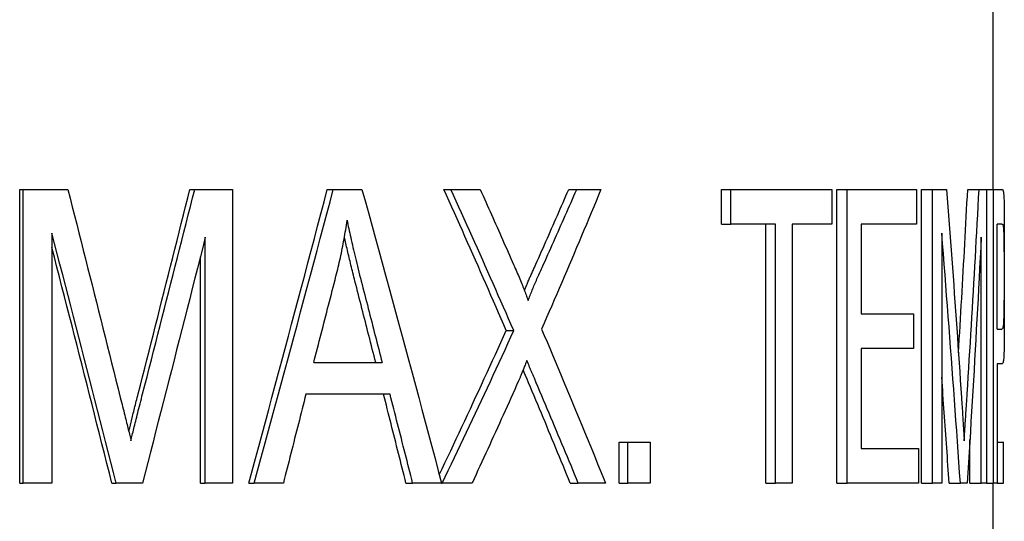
# Model space of a CAD drawing. Header units: millimetres. Extents: x 57 to 3778, y 24 to 492.
# Tile 6 of 16: x 293.36 to 301.88, y 349.17 to 353.5. Entities that reach past the tile are written whole.
import ezdxf

# ---------------------------------------------------------------- set-up
doc = ezdxf.new("R2010")
doc.units = ezdxf.units.MM
doc.layers.add('DETAIL', color=2, linetype='Continuous')

msp = doc.modelspace()

# ---------------------------------------------------------------- linework, layer by layer
at = {"layer": 'DETAIL'}
for p, q in [((301.7848, 353.6037), (301.7848, 352.0363)), ((293.3626, 352.0363), (293.3925, 352.0363)), ((293.3626, 349.4963), (293.3626, 352.0363)), ((293.3925, 352.0363), (293.7798, 352.0363)), ((293.3925, 349.4963), (293.3925, 352.0363)), ((294.8352, 352.0363), (294.8773, 352.0363)), ((294.8773, 352.0363), (295.2043, 352.0363)), ((295.2043, 352.0363), (295.2043, 349.4963)), ((296.0248, 352.0363), (296.0768, 352.0363)), ((296.0768, 352.0363), (296.3251, 352.0363)), ((297.0341, 352.0363), (297.0946, 352.0363)), ((297.0946, 352.0363), (297.3486, 352.0363)), ((298.1145, 352.0363), (298.1839, 352.0363)), ((298.1839, 352.0363), (298.3936, 352.0363)), ((299.4366, 352.0363), (299.5171, 352.0363)), ((299.4366, 351.7362), (299.4366, 352.0363)), ((299.5171, 352.0363), (300.3917, 352.0363)), ((299.5171, 351.7362), (299.5171, 352.0363)), ((300.3917, 352.0363), (300.3917, 351.7362)), ((300.4362, 352.0363), (300.525, 352.0363)), ((300.4362, 349.4963), (300.4362, 352.0363)), ((300.525, 352.0363), (301.1253, 352.0363)), ((300.525, 349.4963), (300.525, 352.0363)), ((301.1253, 352.0363), (301.1253, 351.7362)), ((301.1681, 352.0363), (301.2629, 352.0363)), ((301.1681, 349.4963), (301.1681, 352.0363)), ((301.2629, 352.0363), (301.3855, 352.0363)), ((301.2629, 349.4963), (301.2629, 352.0363)), ((301.5681, 352.0363), (301.6663, 352.0363)), ((301.6663, 352.0363), (301.7296, 352.0363)), ((301.7296, 352.0363), (301.7914, 352.0363)), ((301.7296, 352.0363), (301.7296, 349.4963)), ((301.7914, 352.0363), (301.8627, 352.0363)), ((301.7914, 349.4963), (301.7914, 352.0363)), ((299.4366, 351.7362), (299.5171, 351.7362)), ((299.903, 351.7362), (299.5171, 351.7362)), ((299.8194, 349.4963), (299.8194, 351.7362)), ((299.903, 349.4963), (299.903, 351.7362)), ((300.0493, 351.7362), (300.0493, 349.4963)), ((300.3917, 351.7362), (300.0493, 351.7362)), ((300.6473, 351.7362), (300.6473, 350.9599)), ((301.1253, 351.7362), (300.6473, 351.7362)), ((301.822, 350.8282), (301.822, 351.7362)), ((301.864, 351.7362), (301.822, 351.7362)), ((293.6413, 351.6588), (293.6413, 349.4963)), ((301.343, 351.6588), (301.343, 349.4963)), ((301.8848, 351.6388), (301.8848, 350.9505)), ((294.9692, 349.4963), (294.9692, 351.622)), ((301.6851, 349.4963), (301.6851, 351.622)), ((294.9264, 349.4963), (294.9264, 351.4528)), ((300.6473, 350.9599), (301.0985, 350.9599)), ((301.0985, 350.9599), (301.0985, 350.6598)), ((297.5741, 350.8147), (297.639, 350.8147)), ((301.822, 350.8282), (301.8643, 350.8282)), ((300.6473, 350.6598), (300.6473, 349.7963)), ((301.0985, 350.6598), (300.6473, 350.6598)), ((295.9076, 350.5378), (296.4998, 350.5378)), ((301.822, 350.5281), (301.822, 349.4963)), ((301.8641, 350.5281), (301.822, 350.5281)), ((296.5679, 350.2649), (295.8401, 350.2649)), ((298.5518, 349.8506), (298.6249, 349.8506)), ((298.5518, 349.4963), (298.5518, 349.8506)), ((298.6249, 349.8506), (298.8183, 349.8506)), ((298.6249, 349.4963), (298.6249, 349.8506)), ((298.8183, 349.8506), (298.8183, 349.4963)), ((301.5867, 349.4963), (301.5867, 349.8734)), ((301.822, 349.8506), (301.8767, 349.8506)), ((301.8767, 349.4963), (301.8767, 349.8506)), ((300.6473, 349.7963), (301.1415, 349.7963)), ((301.1415, 349.7963), (301.1415, 349.4963)), ((293.3626, 349.4963), (293.3925, 349.4963)), ((293.6413, 349.4963), (293.3925, 349.4963)), ((294.1606, 349.4963), (294.1971, 349.4963)), ((294.4252, 349.4963), (294.1971, 349.4963)), ((294.9264, 349.4963), (294.9692, 349.4963)), ((295.2043, 349.4963), (294.9692, 349.4963)), ((295.3457, 349.4963), (295.392, 349.4963)), ((295.6447, 349.4963), (295.392, 349.4963)), ((296.7061, 349.4963), (296.7637, 349.4963)), ((297.0134, 349.4963), (296.7637, 349.4963)), ((297.0134, 349.4963), (297.0197, 349.4963)), ((297.2783, 349.4963), (297.0197, 349.4963)), ((298.1271, 349.4963), (298.1966, 349.4963)), ((298.4319, 349.4963), (298.1966, 349.4963)), ((298.5518, 349.4963), (298.6249, 349.4963)), ((298.8183, 349.4963), (298.6249, 349.4963)), ((299.8194, 349.4963), (299.903, 349.4963)), ((300.0493, 349.4963), (299.903, 349.4963)), ((300.4362, 349.4963), (300.525, 349.4963)), ((301.1415, 349.4963), (300.525, 349.4963)), ((301.1681, 349.4963), (301.2629, 349.4963)), ((301.343, 349.4963), (301.2629, 349.4963)), ((301.4073, 349.4963), (301.5042, 349.4963)), ((301.563, 349.4963), (301.5042, 349.4963)), ((301.5867, 349.4963), (301.6851, 349.4963)), ((301.7296, 349.4963), (301.6851, 349.4963)), ((301.7296, 349.4963), (301.7914, 349.4963)), ((301.7848, 349.4963), (301.7848, 335.8532)), ((301.822, 349.4963), (301.7914, 349.4963)), ((301.822, 349.4963), (301.8767, 349.4963))]:
    msp.add_line(p, q, dxfattribs=at)
at = {"layer": 'DETAIL', "flags": 128}
for points in [[(293.7798, 352.0363), (293.7988, 351.9613), (293.8178, 351.8864), (293.8368, 351.8115), (293.8558, 351.7365), (293.8748, 351.6616), (293.8938, 351.5866), (293.9128, 351.5117), (293.9317, 351.4368), (293.9507, 351.3618), (293.9696, 351.2869), (293.9885, 351.2119), (294.0074, 351.137), (294.0263, 351.0621), (294.0452, 350.9871), (294.0641, 350.9122), (294.083, 350.8373), (294.1018, 350.7623), (294.1206, 350.6874), (294.1395, 350.6124), (294.1583, 350.5375), (294.1771, 350.4626), (294.1959, 350.3876), (294.2147, 350.3127), (294.2334, 350.2377)], [(294.3886, 350.2687), (294.4074, 350.3424), (294.4261, 350.416), (294.4449, 350.4897), (294.4636, 350.5633), (294.4823, 350.637), (294.501, 350.7106), (294.5197, 350.7843), (294.5384, 350.8579), (294.557, 350.9316), (294.5757, 351.0052), (294.5943, 351.0788), (294.6129, 351.1525), (294.6315, 351.2261), (294.6501, 351.2998), (294.6687, 351.3734), (294.6873, 351.4471), (294.7058, 351.5207), (294.7243, 351.5944), (294.7429, 351.668), (294.7614, 351.7417), (294.7798, 351.8153), (294.7983, 351.889), (294.8168, 351.9626), (294.8352, 352.0363)], [(294.427, 350.2687), (294.4459, 350.3424), (294.4648, 350.416), (294.4837, 350.4897), (294.5026, 350.5633), (294.5215, 350.637), (294.5403, 350.7106), (294.5592, 350.7843), (294.578, 350.8579), (294.5968, 350.9316), (294.6156, 351.0052), (294.6344, 351.0788), (294.6532, 351.1525), (294.6719, 351.2261), (294.6907, 351.2998), (294.7094, 351.3734), (294.7281, 351.4471), (294.7468, 351.5207), (294.7655, 351.5944), (294.7842, 351.668), (294.8028, 351.7417), (294.8215, 351.8153), (294.8401, 351.889), (294.8587, 351.9626), (294.8773, 352.0363)], [(295.3457, 349.4963), (295.3745, 349.6021), (295.4032, 349.7079), (295.4319, 349.8138), (295.4606, 349.9196), (295.4892, 350.0254), (295.5178, 350.1313), (295.5463, 350.2371), (295.5748, 350.3429), (295.6033, 350.4488), (295.6317, 350.5546), (295.66, 350.6604), (295.6884, 350.7663), (295.7166, 350.8721), (295.7449, 350.9779), (295.7731, 351.0838), (295.8012, 351.1896), (295.8293, 351.2954), (295.8574, 351.4013), (295.8854, 351.5071), (295.9134, 351.6129), (295.9413, 351.7188), (295.9692, 351.8246), (295.997, 351.9304), (296.0248, 352.0363)], [(295.392, 349.4963), (295.421, 349.6021), (295.45, 349.7079), (295.479, 349.8138), (295.5079, 349.9196), (295.5367, 350.0254), (295.5655, 350.1313), (295.5943, 350.2371), (295.6231, 350.3429), (295.6517, 350.4488), (295.6804, 350.5546), (295.709, 350.6604), (295.7376, 350.7663), (295.7661, 350.8721), (295.7945, 350.9779), (295.823, 351.0838), (295.8514, 351.1896), (295.8797, 351.2954), (295.908, 351.4013), (295.9362, 351.5071), (295.9644, 351.6129), (295.9926, 351.7188), (296.0207, 351.8246), (296.0488, 351.9304), (296.0768, 352.0363)], [(296.3251, 352.0363), (296.3544, 351.9304), (296.3837, 351.8246), (296.4129, 351.7188), (296.442, 351.6129), (296.4712, 351.5071), (296.5002, 351.4013), (296.5292, 351.2954), (296.5581, 351.1896), (296.587, 351.0838), (296.6159, 350.9779), (296.6446, 350.8721), (296.6734, 350.7663), (296.702, 350.6604), (296.7306, 350.5546), (296.7592, 350.4488), (296.7876, 350.3429), (296.8161, 350.2371), (296.8444, 350.1313), (296.8727, 350.0254), (296.901, 349.9196), (296.9292, 349.8138), (296.9573, 349.7079), (296.9854, 349.6021), (297.0134, 349.4963)], [(297.5741, 350.8147), (297.5521, 350.8656), (297.53, 350.9165), (297.508, 350.9674), (297.4858, 351.0183), (297.4637, 351.0692), (297.4415, 351.1201), (297.4192, 351.171), (297.3969, 351.2219), (297.3745, 351.2728), (297.3522, 351.3237), (297.3297, 351.3746), (297.3072, 351.4255), (297.2847, 351.4764), (297.2622, 351.5273), (297.2396, 351.5782), (297.2169, 351.6291), (297.1942, 351.68), (297.1715, 351.7309), (297.1487, 351.7818), (297.1259, 351.8327), (297.103, 351.8836), (297.0801, 351.9345), (297.0571, 351.9854), (297.0341, 352.0363)], [(297.639, 350.8147), (297.6168, 350.8656), (297.5946, 350.9165), (297.5723, 350.9674), (297.55, 351.0183), (297.5277, 351.0692), (297.5053, 351.1201), (297.4828, 351.171), (297.4603, 351.2219), (297.4378, 351.2728), (297.4152, 351.3237), (297.3926, 351.3746), (297.3699, 351.4255), (297.3472, 351.4764), (297.3245, 351.5273), (297.3017, 351.5782), (297.2788, 351.6291), (297.2559, 351.68), (297.233, 351.7309), (297.2101, 351.7818), (297.187, 351.8327), (297.164, 351.8836), (297.1409, 351.9345), (297.1177, 351.9854), (297.0946, 352.0363)], [(297.3486, 352.0363), (297.3608, 352.0092), (297.373, 351.9821), (297.3851, 351.955), (297.3973, 351.9279), (297.4094, 351.9008), (297.4215, 351.8737), (297.4336, 351.8465), (297.4457, 351.8194), (297.4578, 351.7923), (297.4699, 351.7652), (297.4819, 351.7381), (297.494, 351.711), (297.506, 351.6839), (297.518, 351.6568), (297.53, 351.6297), (297.542, 351.6026), (297.554, 351.5755), (297.566, 351.5484), (297.5779, 351.5213), (297.5899, 351.4942), (297.6018, 351.4671), (297.6137, 351.44), (297.6256, 351.4129), (297.6375, 351.3858)], [(297.8172, 351.3606), (297.8297, 351.3888), (297.8423, 351.4169), (297.8548, 351.4451), (297.8674, 351.4732), (297.8799, 351.5014), (297.8924, 351.5295), (297.9049, 351.5577), (297.9173, 351.5858), (297.9298, 351.614), (297.9422, 351.6421), (297.9546, 351.6703), (297.967, 351.6984), (297.9794, 351.7266), (297.9918, 351.7547), (298.0041, 351.7829), (298.0164, 351.8111), (298.0288, 351.8392), (298.0411, 351.8674), (298.0534, 351.8955), (298.0656, 351.9237), (298.0779, 351.9518), (298.0901, 351.98), (298.1023, 352.0081), (298.1145, 352.0363)], [(298.3936, 352.0363), (298.3728, 351.9859), (298.3519, 351.9356), (298.331, 351.8853), (298.31, 351.8349), (298.2889, 351.7846), (298.2679, 351.7343), (298.2467, 351.6839), (298.2255, 351.6336), (298.2043, 351.5832), (298.183, 351.5329), (298.1617, 351.4826), (298.1403, 351.4322), (298.1188, 351.3819), (298.0973, 351.3316), (298.0758, 351.2812), (298.0542, 351.2309), (298.0326, 351.1806), (298.0109, 351.1302), (297.9892, 351.0799), (297.9674, 351.0296), (297.9455, 350.9792), (297.9236, 350.9289), (297.9017, 350.8786), (297.8797, 350.8282)], [(297.8841, 351.3606), (297.8968, 351.3888), (297.9094, 351.4169), (297.9221, 351.4451), (297.9347, 351.4732), (297.9473, 351.5014), (297.9599, 351.5295), (297.9725, 351.5577), (297.9851, 351.5858), (297.9976, 351.614), (298.0102, 351.6421), (298.0227, 351.6703), (298.0352, 351.6984), (298.0477, 351.7266), (298.0602, 351.7547), (298.0726, 351.7829), (298.085, 351.8111), (298.0975, 351.8392), (298.1099, 351.8674), (298.1223, 351.8955), (298.1346, 351.9237), (298.147, 351.9518), (298.1593, 351.98), (298.1716, 352.0081), (298.1839, 352.0363)], [(301.3855, 352.0363), (301.3912, 351.9613), (301.3969, 351.8864), (301.4026, 351.8115), (301.4082, 351.7365), (301.4138, 351.6616), (301.4193, 351.5866), (301.4249, 351.5117), (301.4304, 351.4368), (301.4358, 351.3618), (301.4412, 351.2869), (301.4466, 351.2119), (301.452, 351.137), (301.4573, 351.0621), (301.4626, 350.9871), (301.4679, 350.9122), (301.4731, 350.8373), (301.4783, 350.7623), (301.4835, 350.6874), (301.4886, 350.6124), (301.4937, 350.5375), (301.4988, 350.4626), (301.5038, 350.3876), (301.5089, 350.3127), (301.5138, 350.2377)], [(301.488, 350.6219), (301.4916, 350.6808), (301.4951, 350.7398), (301.4987, 350.7987), (301.5022, 350.8576), (301.5057, 350.9166), (301.5092, 350.9755), (301.5126, 351.0344), (301.5161, 351.0933), (301.5195, 351.1523), (301.5229, 351.2112), (301.5262, 351.2701), (301.5296, 351.3291), (301.5329, 351.388), (301.5362, 351.4469), (301.5395, 351.5059), (301.5428, 351.5648), (301.546, 351.6237), (301.5492, 351.6827), (301.5524, 351.7416), (301.5556, 351.8005), (301.5587, 351.8595), (301.5619, 351.9184), (301.565, 351.9773), (301.5681, 352.0363)], [(301.5634, 350.2687), (301.5681, 350.3424), (301.5727, 350.416), (301.5773, 350.4897), (301.5819, 350.5633), (301.5864, 350.637), (301.591, 350.7106), (301.5954, 350.7843), (301.5999, 350.8579), (301.6043, 350.9316), (301.6086, 351.0052), (301.613, 351.0788), (301.6173, 351.1525), (301.6216, 351.2261), (301.6258, 351.2998), (301.63, 351.3734), (301.6342, 351.4471), (301.6383, 351.5207), (301.6424, 351.5944), (301.6465, 351.668), (301.6505, 351.7417), (301.6545, 351.8153), (301.6584, 351.889), (301.6624, 351.9626), (301.6663, 352.0363)], [(301.8627, 352.0363), (301.8637, 352.0362), (301.8647, 352.0361), (301.8656, 352.0359), (301.8664, 352.0356), (301.8673, 352.0352), (301.8681, 352.0347), (301.8689, 352.0341), (301.8696, 352.0335), (301.8703, 352.0327), (301.871, 352.0319), (301.8716, 352.031), (301.8722, 352.03), (301.8728, 352.0289), (301.8733, 352.0277), (301.8738, 352.0264), (301.8743, 352.0251), (301.8748, 352.0236), (301.8753, 352.0221), (301.8757, 352.0205), (301.8761, 352.0188), (301.8765, 352.017), (301.8768, 352.0151), (301.8772, 352.0132), (301.8775, 352.0111)], [(301.8775, 352.0111), (301.8783, 352.0055), (301.8791, 351.999), (301.8798, 351.9918), (301.8805, 351.9837), (301.881, 351.9749), (301.8816, 351.9652), (301.882, 351.9548), (301.8825, 351.9435), (301.8828, 351.9314), (301.8832, 351.9186), (301.8834, 351.9049), (301.8837, 351.8904), (301.8839, 351.875), (301.8841, 351.8586), (301.8843, 351.8412), (301.8844, 351.8227), (301.8845, 351.8033), (301.8846, 351.7828), (301.8847, 351.7613), (301.8847, 351.7388), (301.8848, 351.7153), (301.8848, 351.6908), (301.8848, 351.6653), (301.8848, 351.6388)], [(296.1001, 351.2851), (296.1052, 351.3051), (296.1102, 351.3251), (296.1151, 351.3452), (296.1199, 351.3652), (296.1246, 351.3853), (296.1292, 351.4054), (296.1338, 351.4255), (296.1382, 351.4456), (296.1425, 351.4657), (296.1468, 351.4858), (296.1509, 351.506), (296.155, 351.5261), (296.159, 351.5463), (296.1628, 351.5665), (296.1666, 351.5867), (296.1703, 351.6069), (296.1739, 351.6271), (296.1774, 351.6474), (296.1808, 351.6676), (296.1841, 351.6879), (296.1873, 351.7082), (296.1905, 351.7285), (296.1935, 351.7488), (296.1964, 351.7691)], [(296.1964, 351.7691), (296.1998, 351.7518), (296.2033, 351.7341), (296.207, 351.716), (296.2109, 351.6975), (296.2148, 351.6786), (296.219, 351.6592), (296.2232, 351.6395), (296.2277, 351.6194), (296.2322, 351.5989), (296.237, 351.5779), (296.2418, 351.5566), (296.2468, 351.5348), (296.252, 351.5127), (296.2573, 351.4902), (296.2628, 351.4672), (296.2684, 351.4439), (296.2741, 351.4201), (296.28, 351.3959), (296.2861, 351.3714), (296.2923, 351.3464), (296.2986, 351.321), (296.3051, 351.2953), (296.3117, 351.2691), (296.3185, 351.2425)], [(301.864, 351.7362), (301.8649, 351.7362), (301.8657, 351.736), (301.8665, 351.7358), (301.8673, 351.7355), (301.868, 351.7352), (301.8687, 351.7347), (301.8693, 351.7342), (301.87, 351.7336), (301.8705, 351.7329), (301.8711, 351.7322), (301.8716, 351.7313), (301.8721, 351.7304), (301.8726, 351.7294), (301.873, 351.7283), (301.8735, 351.7271), (301.8738, 351.7259), (301.8742, 351.7245), (301.8746, 351.7231), (301.8749, 351.7216), (301.8752, 351.7201), (301.8755, 351.7184), (301.8757, 351.7167), (301.876, 351.7149), (301.8762, 351.713)], [(301.8762, 351.713), (301.8768, 351.7066), (301.8774, 351.6991), (301.878, 351.6906), (301.8785, 351.6809), (301.879, 351.6701), (301.8794, 351.6583), (301.8798, 351.6453), (301.8802, 351.6312), (301.8806, 351.616), (301.8809, 351.5998), (301.8812, 351.5824), (301.8814, 351.5639), (301.8817, 351.5445), (301.8819, 351.5246), (301.8821, 351.504), (301.8822, 351.4828), (301.8824, 351.461), (301.8825, 351.4385), (301.8826, 351.4155), (301.8827, 351.3918), (301.8827, 351.3675), (301.8828, 351.3426), (301.8828, 351.3171), (301.8828, 351.2909)], [(294.1971, 349.4963), (294.1741, 349.5864), (294.1512, 349.6765), (294.1282, 349.7666), (294.1051, 349.8567), (294.0821, 349.9468), (294.0591, 350.0369), (294.036, 350.127), (294.0129, 350.2171), (293.9898, 350.3072), (293.9667, 350.3973), (293.9436, 350.4874), (293.9204, 350.5775), (293.8972, 350.6676), (293.8741, 350.7577), (293.8509, 350.8478), (293.8276, 350.9379), (293.8044, 351.028), (293.7811, 351.1181), (293.7579, 351.2082), (293.7346, 351.2983), (293.7113, 351.3884), (293.688, 351.4785), (293.6646, 351.5686), (293.6413, 351.6588)], [(301.5042, 349.4963), (301.498, 349.5864), (301.4918, 349.6765), (301.4856, 349.7666), (301.4793, 349.8567), (301.4729, 349.9468), (301.4665, 350.0369), (301.4601, 350.127), (301.4536, 350.2171), (301.447, 350.3072), (301.4404, 350.3973), (301.4338, 350.4874), (301.4271, 350.5775), (301.4203, 350.6676), (301.4136, 350.7577), (301.4067, 350.8478), (301.3998, 350.9379), (301.3929, 351.028), (301.3859, 351.1181), (301.3789, 351.2082), (301.3718, 351.2983), (301.3647, 351.3884), (301.3575, 351.4785), (301.3503, 351.5686), (301.343, 351.6588)], [(294.9692, 351.622), (294.9468, 351.5334), (294.9243, 351.4448), (294.9019, 351.3563), (294.8794, 351.2677), (294.8569, 351.1791), (294.8343, 351.0905), (294.8118, 351.002), (294.7892, 350.9134), (294.7666, 350.8248), (294.744, 350.7363), (294.7213, 350.6477), (294.6987, 350.5591), (294.676, 350.4705), (294.6533, 350.382), (294.6306, 350.2934), (294.6078, 350.2048), (294.5851, 350.1163), (294.5623, 350.0277), (294.5395, 349.9391), (294.5167, 349.8506), (294.4938, 349.762), (294.471, 349.6734), (294.4481, 349.5848), (294.4252, 349.4963)], [(296.2645, 351.2425), (296.2599, 351.2605), (296.2554, 351.2784), (296.251, 351.296), (296.2466, 351.3135), (296.2423, 351.3308), (296.2381, 351.3479), (296.2339, 351.3648), (296.2299, 351.3816), (296.2258, 351.3981), (296.2219, 351.4145), (296.218, 351.4307), (296.2141, 351.4467), (296.2104, 351.4625), (296.2067, 351.4781), (296.203, 351.4935), (296.1995, 351.5088), (296.196, 351.5239), (296.1925, 351.5388), (296.1892, 351.5535), (296.1859, 351.568), (296.1827, 351.5823), (296.1795, 351.5965), (296.1764, 351.6104), (296.1734, 351.6242)], [(301.6851, 351.622), (301.6805, 351.5334), (301.676, 351.4448), (301.6714, 351.3563), (301.6667, 351.2677), (301.662, 351.1791), (301.6572, 351.0905), (301.6524, 351.002), (301.6475, 350.9134), (301.6426, 350.8248), (301.6377, 350.7363), (301.6327, 350.6477), (301.6276, 350.5591), (301.6225, 350.4705), (301.6173, 350.382), (301.6121, 350.2934), (301.6068, 350.2048), (301.6015, 350.1163), (301.5962, 350.0277), (301.5908, 349.9391), (301.5853, 349.8506), (301.5798, 349.762), (301.5742, 349.6734), (301.5686, 349.5848), (301.563, 349.4963)], [(294.1606, 349.4963), (294.1392, 349.5812), (294.1177, 349.6661), (294.0962, 349.7511), (294.0747, 349.836), (294.0532, 349.9209), (294.0316, 350.0059), (294.0101, 350.0908), (293.9885, 350.1758), (293.9669, 350.2607), (293.9453, 350.3456), (293.9237, 350.4306), (293.902, 350.5155), (293.8804, 350.6004), (293.8587, 350.6854), (293.837, 350.7703), (293.8154, 350.8553), (293.7936, 350.9402), (293.7719, 351.0251), (293.7502, 351.1101), (293.7284, 351.195), (293.7067, 351.2799), (293.6849, 351.3649), (293.6631, 351.4498), (293.6413, 351.5347)], [(297.6375, 351.3858), (297.6448, 351.3692), (297.652, 351.3529), (297.6589, 351.3369), (297.6657, 351.3212), (297.6723, 351.3058), (297.6787, 351.2908), (297.6849, 351.2761), (297.691, 351.2617), (297.6969, 351.2476), (297.7025, 351.2338), (297.708, 351.2203), (297.7133, 351.2072), (297.7185, 351.1944), (297.7234, 351.1818), (297.7282, 351.1696), (297.7328, 351.1578), (297.7372, 351.1462), (297.7414, 351.135), (297.7455, 351.124), (297.7493, 351.1134), (297.753, 351.1031), (297.7565, 351.0931), (297.7598, 351.0834), (297.763, 351.0741)], [(295.9076, 350.5378), (295.9156, 350.569), (295.9237, 350.6001), (295.9318, 350.6312), (295.9398, 350.6624), (295.9479, 350.6935), (295.9559, 350.7246), (295.964, 350.7558), (295.972, 350.7869), (295.98, 350.8181), (295.9881, 350.8492), (295.9961, 350.8803), (296.0041, 350.9115), (296.0121, 350.9426), (296.0202, 350.9737), (296.0282, 351.0049), (296.0362, 351.036), (296.0442, 351.0671), (296.0522, 351.0983), (296.0602, 351.1294), (296.0682, 351.1606), (296.0762, 351.1917), (296.0842, 351.2228), (296.0922, 351.254), (296.1001, 351.2851)], [(297.7313, 351.1617), (297.7345, 351.1697), (297.7378, 351.1777), (297.7411, 351.1858), (297.7444, 351.1939), (297.7478, 351.202), (297.7512, 351.2101), (297.7546, 351.2182), (297.758, 351.2264), (297.7615, 351.2346), (297.765, 351.2428), (297.7685, 351.2511), (297.7721, 351.2594), (297.7757, 351.2677), (297.7793, 351.276), (297.783, 351.2843), (297.7867, 351.2927), (297.7904, 351.3011), (297.7941, 351.3095), (297.7979, 351.318), (297.8017, 351.3265), (297.8055, 351.335), (297.8094, 351.3435), (297.8132, 351.352), (297.8172, 351.3606)], [(297.763, 351.0741), (297.7673, 351.0854), (297.7717, 351.0968), (297.7761, 351.1082), (297.7806, 351.1197), (297.7852, 351.1312), (297.7898, 351.1428), (297.7945, 351.1545), (297.7993, 351.1662), (297.8041, 351.1779), (297.809, 351.1897), (297.814, 351.2016), (297.819, 351.2135), (297.8241, 351.2254), (297.8292, 351.2375), (297.8344, 351.2495), (297.8397, 351.2617), (297.845, 351.2738), (297.8504, 351.2861), (297.8559, 351.2984), (297.8614, 351.3107), (297.867, 351.3231), (297.8726, 351.3356), (297.8783, 351.3481), (297.8841, 351.3606)], [(301.8828, 351.2909), (301.8828, 351.2548), (301.8827, 351.2201), (301.8827, 351.1868), (301.8826, 351.1549), (301.8824, 351.1243), (301.8823, 351.0951), (301.8821, 351.0674), (301.8818, 351.041), (301.8815, 351.0159), (301.8812, 350.9923), (301.8808, 350.9701), (301.8803, 350.9492), (301.8797, 350.9299), (301.8791, 350.9122), (301.8784, 350.8963), (301.8775, 350.882), (301.8765, 350.8694), (301.8753, 350.8585), (301.874, 350.8492), (301.8725, 350.8417), (301.8708, 350.8358), (301.8689, 350.8316), (301.8667, 350.8291), (301.8643, 350.8282)], [(296.4443, 350.5378), (296.4369, 350.5672), (296.4294, 350.5965), (296.4219, 350.6259), (296.4145, 350.6553), (296.407, 350.6846), (296.3995, 350.714), (296.3921, 350.7434), (296.3846, 350.7727), (296.3771, 350.8021), (296.3696, 350.8314), (296.3622, 350.8608), (296.3547, 350.8902), (296.3472, 350.9195), (296.3397, 350.9489), (296.3322, 350.9783), (296.3247, 351.0076), (296.3172, 351.037), (296.3096, 351.0663), (296.3021, 351.0957), (296.2946, 351.1251), (296.2871, 351.1544), (296.2795, 351.1838), (296.272, 351.2132), (296.2645, 351.2425)], [(296.3185, 351.2425), (296.3261, 351.2132), (296.3337, 351.1838), (296.3413, 351.1544), (296.3488, 351.1251), (296.3564, 351.0957), (296.364, 351.0663), (296.3716, 351.037), (296.3792, 351.0076), (296.3867, 350.9783), (296.3943, 350.9489), (296.4019, 350.9195), (296.4094, 350.8902), (296.417, 350.8608), (296.4245, 350.8314), (296.4321, 350.8021), (296.4396, 350.7727), (296.4471, 350.7434), (296.4547, 350.714), (296.4622, 350.6846), (296.4697, 350.6553), (296.4773, 350.6259), (296.4848, 350.5965), (296.4923, 350.5672), (296.4998, 350.5378)], [(301.8848, 350.9505), (301.8848, 350.9199), (301.8848, 350.89), (301.8847, 350.8607), (301.8847, 350.8321), (301.8846, 350.8042), (301.8845, 350.777), (301.8843, 350.7504), (301.8841, 350.725), (301.8839, 350.7012), (301.8835, 350.6789), (301.8831, 350.6581), (301.8826, 350.6389), (301.882, 350.6212), (301.8813, 350.605), (301.8805, 350.5904), (301.8795, 350.5774), (301.8783, 350.5658), (301.877, 350.5558), (301.8754, 350.5474), (301.8737, 350.5405), (301.8717, 350.5351), (301.8694, 350.5312), (301.8669, 350.5289), (301.8641, 350.5281)], [(296.9943, 349.5684), (297.019, 349.6204), (297.0437, 349.6723), (297.0683, 349.7242), (297.0929, 349.7761), (297.1175, 349.8281), (297.1419, 349.88), (297.1664, 349.9319), (297.1908, 349.9838), (297.2151, 350.0358), (297.2394, 350.0877), (297.2636, 350.1396), (297.2878, 350.1916), (297.3119, 350.2435), (297.336, 350.2954), (297.36, 350.3473), (297.384, 350.3993), (297.408, 350.4512), (297.4318, 350.5031), (297.4557, 350.555), (297.4795, 350.607), (297.5032, 350.6589), (297.5269, 350.7108), (297.5505, 350.7627), (297.5741, 350.8147)], [(297.0197, 349.4963), (297.0461, 349.5512), (297.0725, 349.6061), (297.0988, 349.6611), (297.1251, 349.716), (297.1513, 349.7709), (297.1775, 349.8259), (297.2036, 349.8808), (297.2297, 349.9357), (297.2557, 349.9907), (297.2816, 350.0456), (297.3075, 350.1005), (297.3334, 350.1555), (297.3592, 350.2104), (297.3849, 350.2653), (297.4105, 350.3203), (297.4362, 350.3752), (297.4617, 350.4301), (297.4872, 350.4851), (297.5126, 350.54), (297.538, 350.5949), (297.5634, 350.6499), (297.5886, 350.7048), (297.6138, 350.7597), (297.639, 350.8147)], [(297.8797, 350.8282), (297.9034, 350.7727), (297.927, 350.7172), (297.9506, 350.6617), (297.9741, 350.6062), (297.9975, 350.5507), (298.0209, 350.4952), (298.0442, 350.4397), (298.0675, 350.3842), (298.0907, 350.3287), (298.1139, 350.2732), (298.137, 350.2177), (298.16, 350.1622), (298.183, 350.1068), (298.2059, 350.0512), (298.2288, 349.9958), (298.2516, 349.9402), (298.2744, 349.8848), (298.297, 349.8293), (298.3197, 349.7738), (298.3422, 349.7183), (298.3648, 349.6628), (298.3872, 349.6073), (298.4096, 349.5518), (298.4319, 349.4963)], [(297.7527, 350.5572), (297.7486, 350.5467), (297.7446, 350.5364), (297.7407, 350.5265), (297.7368, 350.5167), (297.7331, 350.5073), (297.7295, 350.4981), (297.7259, 350.4892), (297.7225, 350.4806), (297.7191, 350.4722), (297.7159, 350.4641), (297.7127, 350.4563), (297.7097, 350.4488), (297.7067, 350.4415), (297.7038, 350.4345), (297.7011, 350.4277), (297.6984, 350.4212), (297.6958, 350.415), (297.6933, 350.4091), (297.6909, 350.4034), (297.6886, 350.398), (297.6865, 350.3929), (297.6844, 350.388), (297.6824, 350.3834), (297.6805, 350.3791)], [(297.8172, 350.4023), (297.8144, 350.4088), (297.8116, 350.4152), (297.8088, 350.4217), (297.806, 350.4281), (297.8033, 350.4346), (297.8005, 350.441), (297.7978, 350.4475), (297.7951, 350.4539), (297.7923, 350.4604), (297.7896, 350.4668), (297.7869, 350.4733), (297.7843, 350.4797), (297.7816, 350.4862), (297.7789, 350.4927), (297.7762, 350.4991), (297.7736, 350.5056), (297.7709, 350.512), (297.7683, 350.5185), (297.7657, 350.5249), (297.7631, 350.5314), (297.7605, 350.5378), (297.7579, 350.5443), (297.7553, 350.5507), (297.7527, 350.5572)], [(297.7508, 350.4023), (297.7495, 350.4053), (297.7482, 350.4083), (297.7469, 350.4114), (297.7456, 350.4144), (297.7443, 350.4174), (297.743, 350.4204), (297.7417, 350.4235), (297.7404, 350.4265), (297.7392, 350.4295), (297.7379, 350.4325), (297.7366, 350.4355), (297.7353, 350.4386), (297.734, 350.4416), (297.7328, 350.4446), (297.7315, 350.4476), (297.7302, 350.4507), (297.729, 350.4537), (297.7277, 350.4567), (297.7264, 350.4597), (297.7252, 350.4628), (297.7239, 350.4658), (297.7227, 350.4688), (297.7214, 350.4718), (297.7202, 350.4748)], [(297.6805, 350.3791), (297.664, 350.3423), (297.6475, 350.3055), (297.631, 350.2687), (297.6144, 350.2319), (297.5979, 350.1952), (297.5813, 350.1584), (297.5647, 350.1216), (297.548, 350.0848), (297.5313, 350.048), (297.5147, 350.0112), (297.4979, 349.9745), (297.4812, 349.9377), (297.4644, 349.9009), (297.4476, 349.8641), (297.4308, 349.8273), (297.414, 349.7905), (297.3971, 349.7538), (297.3802, 349.717), (297.3633, 349.6802), (297.3463, 349.6434), (297.3294, 349.6066), (297.3124, 349.5698), (297.2954, 349.533), (297.2783, 349.4963)], [(298.1271, 349.4963), (298.1117, 349.534), (298.0963, 349.5718), (298.0808, 349.6095), (298.0654, 349.6473), (298.0499, 349.685), (298.0344, 349.7228), (298.0189, 349.7605), (298.0033, 349.7983), (297.9877, 349.836), (297.9721, 349.8738), (297.9564, 349.9115), (297.9408, 349.9493), (297.9251, 349.987), (297.9094, 350.0248), (297.8936, 350.0625), (297.8779, 350.1003), (297.8621, 350.138), (297.8462, 350.1758), (297.8304, 350.2136), (297.8145, 350.2513), (297.7986, 350.2891), (297.7827, 350.3268), (297.7667, 350.3646), (297.7508, 350.4023)], [(298.1966, 349.4963), (298.1811, 349.534), (298.1655, 349.5718), (298.15, 349.6095), (298.1344, 349.6473), (298.1188, 349.685), (298.1031, 349.7228), (298.0875, 349.7605), (298.0718, 349.7983), (298.0561, 349.836), (298.0403, 349.8738), (298.0245, 349.9115), (298.0087, 349.9493), (297.9929, 349.987), (297.9771, 350.0248), (297.9612, 350.0625), (297.9453, 350.1003), (297.9294, 350.138), (297.9134, 350.1758), (297.8974, 350.2136), (297.8814, 350.2513), (297.8654, 350.2891), (297.8493, 350.3268), (297.8333, 350.3646), (297.8172, 350.4023)], [(301.4073, 349.4963), (301.4047, 349.5344), (301.4022, 349.5725), (301.3996, 349.6107), (301.397, 349.6488), (301.3943, 349.687), (301.3917, 349.7251), (301.3891, 349.7633), (301.3864, 349.8014), (301.3838, 349.8395), (301.3811, 349.8777), (301.3785, 349.9158), (301.3758, 349.954), (301.3731, 349.9921), (301.3704, 350.0303), (301.3677, 350.0684), (301.365, 350.1066), (301.3623, 350.1447), (301.3596, 350.1828), (301.3568, 350.221), (301.3541, 350.2591), (301.3513, 350.2973), (301.3486, 350.3354), (301.3458, 350.3736), (301.343, 350.4117)], [(294.3068, 349.9422), (294.3093, 349.953), (294.312, 349.9639), (294.3147, 349.9751), (294.3174, 349.9866), (294.3203, 349.9983), (294.3232, 350.0103), (294.3262, 350.0225), (294.3293, 350.035), (294.3324, 350.0477), (294.3357, 350.0607), (294.3389, 350.0739), (294.3423, 350.0874), (294.3458, 350.1011), (294.3493, 350.1151), (294.3529, 350.1294), (294.3566, 350.1438), (294.3603, 350.1586), (294.3641, 350.1736), (294.368, 350.1888), (294.372, 350.2043), (294.376, 350.22), (294.3802, 350.236), (294.3844, 350.2522), (294.3886, 350.2687)], [(294.3259, 349.8622), (294.3285, 349.8739), (294.3313, 349.886), (294.3342, 349.8986), (294.3372, 349.9116), (294.3404, 349.9252), (294.3437, 349.9391), (294.3472, 349.9536), (294.3508, 349.9684), (294.3545, 349.9838), (294.3584, 349.9996), (294.3624, 350.0158), (294.3665, 350.0325), (294.3708, 350.0497), (294.3752, 350.0673), (294.3798, 350.0854), (294.3845, 350.1039), (294.3893, 350.1229), (294.3943, 350.1424), (294.3994, 350.1623), (294.4046, 350.1827), (294.41, 350.2035), (294.4155, 350.2248), (294.4212, 350.2465), (294.427, 350.2687)], [(295.8401, 350.2649), (295.832, 350.2328), (295.8239, 350.2008), (295.8158, 350.1688), (295.8077, 350.1368), (295.7996, 350.1047), (295.7914, 350.0727), (295.7833, 350.0407), (295.7752, 350.0087), (295.7671, 349.9766), (295.7589, 349.9446), (295.7508, 349.9126), (295.7426, 349.8806), (295.7345, 349.8485), (295.7264, 349.8165), (295.7182, 349.7845), (295.7101, 349.7525), (295.7019, 349.7204), (295.6937, 349.6884), (295.6856, 349.6564), (295.6774, 349.6244), (295.6692, 349.5923), (295.6611, 349.5603), (295.6529, 349.5283), (295.6447, 349.4963)], [(296.7061, 349.4963), (296.698, 349.5283), (296.69, 349.5603), (296.6819, 349.5923), (296.6739, 349.6244), (296.6658, 349.6564), (296.6577, 349.6884), (296.6497, 349.7204), (296.6416, 349.7525), (296.6335, 349.7845), (296.6254, 349.8165), (296.6174, 349.8485), (296.6093, 349.8806), (296.6012, 349.9126), (296.5931, 349.9446), (296.585, 349.9766), (296.5768, 350.0087), (296.5687, 350.0407), (296.5606, 350.0727), (296.5525, 350.1047), (296.5444, 350.1368), (296.5362, 350.1688), (296.5281, 350.2008), (296.5199, 350.2328), (296.5118, 350.2649)], [(296.7637, 349.4963), (296.7556, 349.5283), (296.7475, 349.5603), (296.7394, 349.5923), (296.7313, 349.6244), (296.7232, 349.6564), (296.715, 349.6884), (296.7069, 349.7204), (296.6987, 349.7525), (296.6906, 349.7845), (296.6824, 349.8165), (296.6743, 349.8485), (296.6661, 349.8806), (296.658, 349.9126), (296.6498, 349.9446), (296.6416, 349.9766), (296.6334, 350.0087), (296.6253, 350.0407), (296.6171, 350.0727), (296.6089, 350.1047), (296.6007, 350.1368), (296.5925, 350.1688), (296.5843, 350.2008), (296.5761, 350.2328), (296.5679, 350.2649)], [(301.5379, 349.8622), (301.5386, 349.8739), (301.5393, 349.886), (301.54, 349.8986), (301.5408, 349.9116), (301.5416, 349.9252), (301.5425, 349.9391), (301.5433, 349.9536), (301.5443, 349.9684), (301.5452, 349.9838), (301.5462, 349.9996), (301.5472, 350.0158), (301.5483, 350.0325), (301.5493, 350.0497), (301.5505, 350.0673), (301.5516, 350.0854), (301.5528, 350.1039), (301.554, 350.1229), (301.5553, 350.1424), (301.5565, 350.1623), (301.5578, 350.1827), (301.5592, 350.2035), (301.5606, 350.2248), (301.562, 350.2465), (301.5634, 350.2687)], [(294.2334, 350.2377), (294.2387, 350.217), (294.2438, 350.1967), (294.2488, 350.1768), (294.2536, 350.1574), (294.2584, 350.1384), (294.263, 350.1199), (294.2675, 350.1018), (294.2719, 350.0842), (294.2762, 350.067), (294.2803, 350.0502), (294.2844, 350.0339), (294.2883, 350.018), (294.2921, 350.0026), (294.2957, 349.9876), (294.2993, 349.9731), (294.3027, 349.959), (294.306, 349.9453), (294.3092, 349.9321), (294.3123, 349.9193), (294.3152, 349.907), (294.3181, 349.8951), (294.3208, 349.8837), (294.3234, 349.8727), (294.3259, 349.8622)], [(301.5138, 350.2377), (301.5152, 350.217), (301.5166, 350.1967), (301.5179, 350.1768), (301.5191, 350.1574), (301.5204, 350.1384), (301.5216, 350.1199), (301.5228, 350.1018), (301.5239, 350.0842), (301.5251, 350.067), (301.5261, 350.0502), (301.5272, 350.0339), (301.5282, 350.018), (301.5292, 350.0026), (301.5301, 349.9876), (301.5311, 349.9731), (301.5319, 349.959), (301.5328, 349.9453), (301.5336, 349.9321), (301.5344, 349.9193), (301.5352, 349.907), (301.5359, 349.8951), (301.5366, 349.8837), (301.5373, 349.8727), (301.5379, 349.8622)]]:
    msp.add_lwpolyline(points, dxfattribs=at)

doc.saveas('drawing.dxf')
